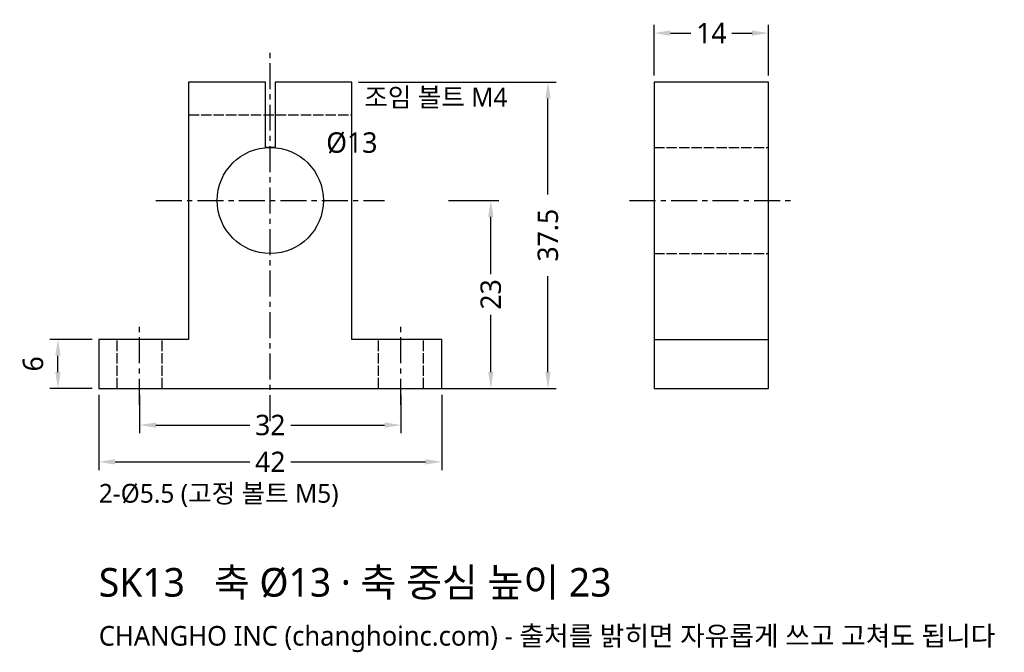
# Model space of a CAD drawing. Header units: millimetres. Extents: x -31 to 90, y -32 to 45.
import ezdxf

# ---------------------------------------------------------------- set-up
doc = ezdxf.new("R2010")
doc.units = ezdxf.units.MM
doc.linetypes.add('CENTER', pattern=[5.08, 3.175, -0.635, 0.635, -0.635])
doc.linetypes.add('DASHED', pattern=[1.524, 1.27, -0.254])
for name, color, linetype in [('문자', 7, 'CONTINUOUS'), ('숨은선', 3, 'DASHED'), ('외형선', 7, 'CONTINUOUS'), ('중심선', 1, 'CENTER'), ('치수', 4, 'CONTINUOUS')]:
    doc.layers.add(name, color=color, linetype=linetype)
doc.styles.add('CH_KOR', font='malgun.ttf')
doc.dimstyles.new('CH_DIM', dxfattribs={"dimtxt": 2.5, "dimasz": 2, "dimexe": 1, "dimexo": 0.8, "dimgap": 0.8, "dimtad": 1, "dimdec": 1, "dimdsep": 46, "dimtxsty": 'CH_KOR', "dimcen": 2.5, "dimclrd": 4, "dimclre": 4, "dimclrt": 4, "dimazin": 3, "dimtfac": 1, "dimtmove": 0, "dimatfit": 3})

# ---------------------------------------------------------------- blocks, each defined once
blk = doc.blocks.new('_CLOSEDFILLED')
at = {"color": 0, "linetype": 'BYBLOCK'}
blk.add_solid([(-1, 0.164), (0, 0), (-1, -0.164)], dxfattribs=at)
blk = doc.blocks.new('*D1')
at = {"color": 4}
for p, q in [((-21, -0.8), (-21, -10)), ((21, -0.8), (21, -10)), ((-19, -9), (-2.5, -9)), ((2.5, -9), (19, -9))]:
    blk.add_line(p, q, dxfattribs=at)
at = {"layer": 'Defpoints'}
for p in [(-21, 0), (21, 0), (-21, -9)]:
    blk.add_point(p, dxfattribs=at)
at = {"layer": '치수', "color": 4, "xscale": 2, "yscale": 2, "rotation": 180}
blk.add_blockref('_CLOSEDFILLED', (-21, -9), dxfattribs=at)
at = {"layer": '치수', "color": 4, "xscale": 2, "yscale": 2}
blk.add_blockref('_CLOSEDFILLED', (21, -9), dxfattribs=at)
at = {"layer": '치수', "color": 4, "insert": (0, -9), "char_height": 2.5, "attachment_point": 5, "style": 'CH_KOR'}
blk.add_mtext('42', dxfattribs=at)
blk = doc.blocks.new('*D2')
at = {"color": 4}
for p, q in [((-16, -0.8), (-16, -5.5)), ((16, -0.8), (16, -5.5)), ((-14, -4.5), (-2.5, -4.5)), ((2.5, -4.5), (14, -4.5))]:
    blk.add_line(p, q, dxfattribs=at)
at = {"layer": 'Defpoints'}
for p in [(-16, 0), (16, 0), (-16, -4.5)]:
    blk.add_point(p, dxfattribs=at)
at = {"layer": '치수', "color": 4, "xscale": 2, "yscale": 2, "rotation": 180}
blk.add_blockref('_CLOSEDFILLED', (-16, -4.5), dxfattribs=at)
at = {"layer": '치수', "color": 4, "xscale": 2, "yscale": 2}
blk.add_blockref('_CLOSEDFILLED', (16, -4.5), dxfattribs=at)
at = {"layer": '치수', "color": 4, "insert": (0, -4.5), "char_height": 2.5, "attachment_point": 5, "style": 'CH_KOR'}
blk.add_mtext('32', dxfattribs=at)
blk = doc.blocks.new('*D3')
at = {"color": 4}
for p, q in [((21.8, 23), (28, 23)), ((27, 14), (27, 21)), ((27, 2), (27, 9)), ((21.8, 0), (28, 0))]:
    blk.add_line(p, q, dxfattribs=at)
at = {"layer": 'Defpoints'}
for p in [(21, 23), (21, 0), (27, 0)]:
    blk.add_point(p, dxfattribs=at)
at = {"layer": '치수', "color": 4, "xscale": 2, "yscale": 2}
for p, rotation in [((27, 23), 90), ((27, 0), 270)]:
    blk.add_blockref('_CLOSEDFILLED', p, dxfattribs=dict(at, rotation=rotation))
at = {"layer": '치수', "color": 4, "insert": (27, 11.5), "char_height": 2.5, "attachment_point": 5, "rotation": 90, "style": 'CH_KOR'}
blk.add_mtext('23', dxfattribs=at)
blk = doc.blocks.new('*D4')
at = {"color": 4}
for p, q in [((10.8, 37.5), (35, 37.5)), ((34, 23.75), (34, 35.5)), ((34, 2), (34, 13.75)), ((10.8, 0), (35, 0))]:
    blk.add_line(p, q, dxfattribs=at)
at = {"layer": 'Defpoints'}
for p in [(10, 37.5), (10, 0), (34, 0)]:
    blk.add_point(p, dxfattribs=at)
at = {"layer": '치수', "color": 4, "xscale": 2, "yscale": 2}
for p, rotation in [((34, 37.5), 90), ((34, 0), 270)]:
    blk.add_blockref('_CLOSEDFILLED', p, dxfattribs=dict(at, rotation=rotation))
at = {"layer": '치수', "color": 4, "insert": (34, 18.75), "char_height": 2.5, "attachment_point": 5, "rotation": 90, "style": 'CH_KOR'}
blk.add_mtext('37.5', dxfattribs=at)
blk = doc.blocks.new('*D5')
at = {"color": 4}
for p, q in [((-21.8, 6), (-27, 6)), ((-26, 2), (-26, 4)), ((-21.8, 0), (-27, 0))]:
    blk.add_line(p, q, dxfattribs=at)
at = {"layer": 'Defpoints'}
for p in [(-21, 6), (-26, 0), (-21, 0)]:
    blk.add_point(p, dxfattribs=at)
at = {"layer": '치수', "color": 4, "xscale": 2, "yscale": 2}
for p, rotation in [((-26, 6), 90), ((-26, 0), 270)]:
    blk.add_blockref('_CLOSEDFILLED', p, dxfattribs=dict(at, rotation=rotation))
at = {"layer": '치수', "color": 4, "insert": (-29.05, 3), "char_height": 2.5, "attachment_point": 5, "rotation": 90, "style": 'CH_KOR'}
blk.add_mtext('6', dxfattribs=at)
blk = doc.blocks.new('*D6')
at = {"color": 4}
for p, q in [((47, 38.3), (47, 44.5)), ((49, 43.5), (51.5, 43.5)), ((56.5, 43.5), (59, 43.5)), ((61, 38.3), (61, 44.5))]:
    blk.add_line(p, q, dxfattribs=at)
at = {"layer": 'Defpoints'}
for p in [(47, 43.5), (47, 37.5), (61, 37.5)]:
    blk.add_point(p, dxfattribs=at)
at = {"layer": '치수', "color": 4, "xscale": 2, "yscale": 2, "rotation": 180}
blk.add_blockref('_CLOSEDFILLED', (47, 43.5), dxfattribs=at)
at = {"layer": '치수', "color": 4, "xscale": 2, "yscale": 2}
blk.add_blockref('_CLOSEDFILLED', (61, 43.5), dxfattribs=at)
at = {"layer": '치수', "color": 4, "insert": (54, 43.5), "char_height": 2.5, "attachment_point": 5, "style": 'CH_KOR'}
blk.add_mtext('14', dxfattribs=at)

msp = doc.modelspace()

# ---------------------------------------------------------------- linework, layer by layer
at = {"layer": '숨은선'}
for p, q in [((-10, 33.5), (10, 33.5)), ((47, 29.5), (61, 29.5)), ((47, 16.5), (61, 16.5)), ((-18.75, 0), (-18.75, 6)), ((-13.25, 0), (-13.25, 6)), ((13.25, 0), (13.25, 6)), ((18.75, 0), (18.75, 6))]:
    msp.add_line(p, q, dxfattribs=at)
at = {"layer": '외형선'}
msp.add_line((47, 6), (61, 6), dxfattribs=at)
for points in [[(-21, 0), (21, 0), (21, 6), (10, 6), (10, 37.5), (0.6, 37.5), (0.6, 29.5), (-0.6, 29.5), (-0.6, 37.5), (-10, 37.5), (-10, 6), (-21, 6)], [(47, 0), (61, 0), (61, 37.5), (47, 37.5)]]:
    msp.add_lwpolyline(points, close=True, dxfattribs=at)
msp.add_circle((0, 23), 6.5, dxfattribs=at)
at = {"layer": '중심선'}
for p, q in [((0, -4), (0, 41.5)), ((-14, 23), (14, 23)), ((44, 23), (64, 23)), ((-16, -2), (-16, 8)), ((16, -2), (16, 8))]:
    msp.add_line(p, q, dxfattribs=at)

# ---------------------------------------------------------------- texts
at = {"layer": '문자', "style": 'CH_KOR'}
for s, height, p in [('조임 볼트 M4', 2.3, (11.5, 34.5)), ('Ø13', 2.5, (6.85, 28.85)), ('2-Ø5.5 (고정 볼트 M5)', 2.3, (-21, -14)), ('SK13   축 Ø13 · 축 중심 높이 23', 3.5, (-21, -25.5)), ('CHANGHO INC (changhoinc.com) - 출처를 밝히면 자유롭게 쓰고 고쳐도 됩니다', 2.4, (-21, -31.5))]:
    msp.add_text(s, height=height, dxfattribs=at).set_placement(p)

# ---------------------------------------------------------------- dimensions: what is measured, and where the dimension line sits
at = {"layer": '치수'}
for base, p1, p2, picture, middle in [((47, 43.5), (47, 37.5), (61, 37.5), '*D6', (54, 43.5)), ((-21, -9), (-21, 0), (21, 0), '*D1', (0, -9)), ((-16, -4.5), (-16, 0), (16, 0), '*D2', (0, -4.5))]:
    dim = msp.add_linear_dim(base=base, p1=p1, p2=p2, dimstyle='CH_DIM', override={"dimscale": 1}, dxfattribs=at)
    dim.commit()
    dim.dimension.update_dxf_attribs({"geometry": picture, "text_midpoint": middle})
for base, p1, p2, picture, middle in [((34, 0), (10, 0), (10, 37.5), '*D4', (34, 18.75)), ((27, 0), (21, 0), (21, 23), '*D3', (27, 11.5)), ((-26, 0), (-21, 0), (-21, 6), '*D5', (-29.05, 3))]:
    dim = msp.add_linear_dim(base=base, p1=p1, p2=p2, angle=90, dimstyle='CH_DIM', override={"dimscale": 1}, dxfattribs=at)
    dim.commit()
    dim.dimension.update_dxf_attribs({"geometry": picture, "text_midpoint": middle})

doc.saveas('drawing.dxf')
